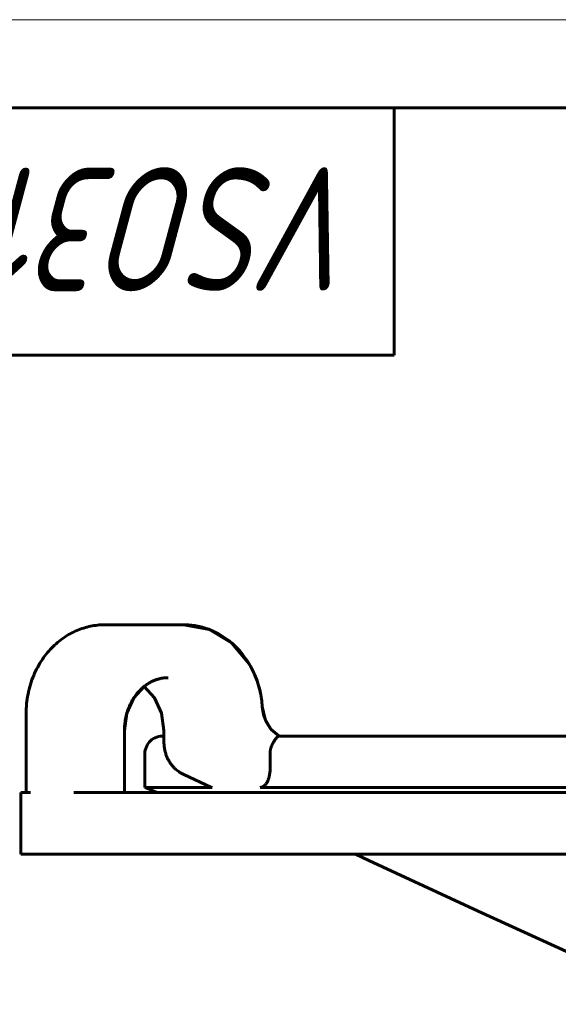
# Model space of a CAD drawing. Header units: millimetres. Extents: x 0 to 420, y 0 to 297.
# Tile 4 of 7: x 69 to 99, y 241 to 297. Entities that reach past the tile are written whole.
import ezdxf

# ---------------------------------------------------------------- set-up
doc = ezdxf.new("R2010")
doc.units = ezdxf.units.MM
doc.linetypes.add('K5LT_BASIC', pattern=[0])
doc.linetypes.add('K5LT_THIN', pattern=[0])
doc.layers.add('Системный слой (1)', color=251, linetype='Continuous', true_color=0x6c6c6c)
doc.styles.add('KTEXTSTYLE', font='GOST_AU.SHX', dxfattribs={"width": 0.96, "height": 5})

# ---------------------------------------------------------------- blocks, each defined once
blk = doc.blocks.new('U6')
at = {"layer": 'Системный слой (1)', "color": 150, "linetype": 'K5LT_BASIC', "lineweight": 60, "true_color": 0x0080ff}
for p, q in [((75.237, 258.583), (75.827, 259.241)), ((74.845, 257.715), (75.237, 258.583)), ((74.708, 256.733), (74.845, 257.715))]:
    blk.add_line(p, q, dxfattribs=at)
blk = doc.blocks.new('U7')
at = {"layer": 'Системный слой (1)', "color": 150, "linetype": 'K5LT_BASIC', "lineweight": 60, "true_color": 0x0080ff}
for p, q in [((88.571, 249.378), (87.806, 249.733)), ((94.759, 246.518), (88.571, 249.378)), ((99.968, 244.125), (94.759, 246.518)), ((102.576, 242.94), (99.968, 244.125)), ((103.892, 242.348), (102.576, 242.94)), ((104.524, 242.066), (103.892, 242.348)), ((104.853, 241.92), (104.524, 242.066)), ((105.019, 241.846), (104.853, 241.92)), ((105.102, 241.81), (105.019, 241.846)), ((105.143, 241.791), (105.102, 241.81)), ((105.164, 241.782), (105.143, 241.791)), ((105.174, 241.778), (105.164, 241.782)), ((105.179, 241.775), (105.174, 241.778)), ((105.189, 241.771), (105.179, 241.775)), ((105.195, 241.768), (105.189, 241.771)), ((105.199, 241.767), (105.195, 241.768)), ((105.215, 241.76), (105.199, 241.767)), ((105.72, 241.538), (105.215, 241.76)), ((106.042, 241.398), (105.72, 241.538)), ((106.201, 241.329), (106.042, 241.398)), ((106.281, 241.294), (106.201, 241.329)), ((106.32, 241.277), (106.281, 241.294)), ((106.34, 241.269), (106.32, 241.277)), ((106.35, 241.264), (106.34, 241.269)), ((106.355, 241.262), (106.35, 241.264)), ((106.358, 241.261), (106.355, 241.262)), ((106.36, 241.26), (106.358, 241.261)), ((106.361, 241.26), (106.36, 241.26)), ((106.363, 241.259), (106.361, 241.26)), ((106.366, 241.258), (106.363, 241.259)), ((106.37, 241.256), (106.366, 241.258)), ((106.383, 241.251), (106.37, 241.256)), ((106.42, 241.234), (106.383, 241.251))]:
    blk.add_line(p, q, dxfattribs=at)
blk = doc.blocks.new('U10')
at = {"layer": 'Системный слой (1)', "color": 150, "linetype": 'K5LT_BASIC', "lineweight": 60, "true_color": 0x0080ff}
for p, q in [((76.417, 258.584), (75.827, 259.241)), ((76.81, 257.715), (76.417, 258.584)), ((76.947, 256.733), (76.81, 257.715))]:
    blk.add_line(p, q, dxfattribs=at)
blk = doc.blocks.new('U20')
at = {"layer": 'Системный слой (1)', "color": 150, "linetype": 'K5LT_BASIC', "lineweight": 60, "true_color": 0x0080ff}
for p, q in [((79.508, 262.465), (78.063, 262.733)), ((80.79, 261.697), (79.508, 262.465)), ((81.776, 260.521), (80.79, 261.697)), ((82.229, 259.55), (82.105, 259.873)), ((82.333, 259.218), (82.229, 259.55)), ((82.415, 258.879), (82.333, 259.218))]:
    blk.add_line(p, q, dxfattribs=at)
blk = doc.blocks.new('U29')
at = {"layer": 'Системный слой (1)', "color": 150, "linetype": 'K5LT_BASIC', "lineweight": 60, "true_color": 0x0080ff}
for p, q in [((82.677, 257.386), (82.522, 258.094)), ((83.019, 256.804), (82.677, 257.386)), ((83.48, 256.421), (83.019, 256.804))]:
    blk.add_line(p, q, dxfattribs=at)
blk = doc.blocks.new('U36')
at = {"layer": 'Системный слой (1)', "color": 150, "linetype": 'K5LT_BASIC', "lineweight": 60, "true_color": 0x0080ff}
for p, q in [((82.599, 257.626), (82.522, 258.094)), ((82.761, 257.197), (82.599, 257.626)), ((82.996, 256.833), (82.761, 257.197)), ((83.48, 256.421), (83.473, 256.425))]:
    blk.add_line(p, q, dxfattribs=at)
blk = doc.blocks.new('U63')
at = {"color": 7, "linetype": 'K5LT_THIN', "lineweight": 18}
blk.add_line((0, 297), (420, 297), dxfattribs=at)
at = {"color": 150, "linetype": 'K5LT_BASIC', "lineweight": 60, "true_color": 0x0080ff}
for p, q in [((20, 292), (415, 292)), ((90, 292), (90, 278)), ((90, 278), (20, 278))]:
    blk.add_line(p, q, dxfattribs=at)
at = {"color": 7, "insert": (88.5, 281.645), "char_height": 7, "attachment_point": 1, "rotation": 180, "style": 'KTEXTSTYLE'}
blk.add_mtext('\\H5.0;\\W1.000;\\Q15;\\Q15;\\W0.965;\\H7.00;VSO3131M-1W-T-S', dxfattribs=at)

msp = doc.modelspace()

# ---------------------------------------------------------------- linework, layer by layer
at = {"layer": 'Системный слой (1)', "color": 150, "linetype": 'K5LT_BASIC', "lineweight": 60, "true_color": 0x0080ff}
for p, q in [((73.608, 262.733), (73.608, 262.733)), ((76.31, 262.733), (73.608, 262.733)), ((78.062, 262.733), (76.31, 262.733)), ((78.062, 262.733), (78.063, 262.733)), ((78.062, 262.733), (78.063, 262.733)), ((77.178, 259.733), (77.163, 259.733)), ((77.178, 259.733), (77.177, 259.733)), ((69.139, 253.233), (69.139, 257.733)), ((74.708, 256.733), (74.708, 253.233)), ((74.708, 253.233), (74.708, 256.733)), ((76.947, 256.083), (76.947, 256.733)), ((76.947, 256.421), (76.866, 256.421)), ((76.866, 256.421), (76.947, 256.421)), ((110.158, 256.421), (83.466, 256.421)), ((75.866, 255.421), (75.866, 253.521)), ((82.963, 254.566), (82.963, 255.421)), ((79.597, 253.54), (78.07, 254.248)), ((68.827, 253.233), (68.827, 249.733)), ((68.827, 253.233), (69.17, 253.233)), ((69.246, 253.233), (69.17, 253.233)), ((69.379, 253.233), (69.246, 253.233)), ((71.844, 253.233), (72.003, 253.233)), ((72.142, 253.233), (72.003, 253.233)), ((72.142, 253.233), (73.546, 253.233)), ((73.546, 253.233), (109.141, 253.233)), ((76.582, 253.233), (75.866, 253.521)), ((79.677, 253.521), (75.866, 253.521)), ((110.158, 253.521), (82.405, 253.521)), ((69.379, 249.733), (68.827, 249.733)), ((71.844, 249.733), (69.379, 249.733)), ((73.546, 249.733), (71.844, 249.733)), ((109.141, 249.733), (73.546, 249.733))]:
    msp.add_line(p, q, dxfattribs=at)
msp.add_arc((76.866, 255.421), 1, 85.3133, 180, dxfattribs=at)
msp.add_ellipse((78.491, 255.155), major_axis=(-0.421, -0.907), ratio=0.463912, start_param=0.000006, end_param=0.0004, dxfattribs=at)
for points, knots in [([(69.139, 257.733), (69.139, 257.782), (69.139, 257.832), (69.143, 257.969), (69.147, 258.056), (69.166, 258.316), (69.187, 258.489), (69.248, 258.849), (69.289, 259.035), (69.389, 259.395), (69.447, 259.569), (69.578, 259.904), (69.65, 260.065), (69.808, 260.374), (69.893, 260.521), (70.074, 260.802), (70.17, 260.935), (70.37, 261.186), (70.474, 261.304), (70.69, 261.526), (70.802, 261.63), (71.032, 261.824), (71.15, 261.914), (71.391, 262.079), (71.513, 262.154), (71.763, 262.291), (71.889, 262.352), (72.142, 262.459), (72.268, 262.506), (72.522, 262.585), (72.651, 262.619), (72.912, 262.674), (73.045, 262.695), (73.309, 262.724), (73.44, 262.731), (73.583, 262.733), (73.595, 262.733), (73.608, 262.733)], [0, 0, 0, 0, 0.365027, 0.365027, 1.003825, 1.003825, 2.281421, 2.281421, 3.687253, 3.687253, 5.04299, 5.04299, 6.361329, 6.361329, 7.642829, 7.642829, 8.886456, 8.886456, 10.089827, 10.089827, 11.268665, 11.268665, 12.425383, 12.425383, 13.551516, 13.551516, 14.655788, 14.655788, 15.7265, 15.7265, 16.778342, 16.778342, 17.852769, 17.852769, 18.899724, 18.899724, 18.999074, 18.999074, 18.999074, 18.999074]), ([(82.522, 258.094), (82.513, 258.243), (82.498, 258.387), (82.473, 258.559), (82.469, 258.584), (82.461, 258.632), (82.457, 258.657), (82.442, 258.748), (82.428, 258.813), (82.413, 258.89), (82.411, 258.9), (82.388, 259.004), (82.366, 259.096), (82.302, 259.331), (82.258, 259.472), (82.175, 259.699), (82.14, 259.787), (82.081, 259.931), (82.054, 259.989), (81.957, 260.198), (81.88, 260.344), (81.79, 260.497), (81.783, 260.509), (81.696, 260.643), (81.62, 260.768), (81.444, 261.011), (81.348, 261.131), (81.151, 261.354), (81.052, 261.457), (80.844, 261.653), (80.735, 261.746), (80.512, 261.92), (80.398, 262.001), (80.167, 262.148), (80.051, 262.215), (79.814, 262.336), (79.695, 262.39), (79.458, 262.485), (79.341, 262.526), (79.107, 262.597), (78.989, 262.626), (78.751, 262.675), (78.635, 262.693), (78.405, 262.72), (78.292, 262.728), (78.14, 262.732), (78.102, 262.733), (78.063, 262.733)], [0, 0, 0, 0, 1.159934, 1.159934, 1.34658, 1.34658, 1.526507, 1.526507, 2.034838, 2.034838, 2.11668, 2.11668, 2.844939, 2.844939, 4.013285, 4.013285, 4.740929, 4.740929, 5.235334, 5.235334, 6.53824, 6.53824, 6.645288, 6.645288, 7.803063, 7.803063, 9.033752, 9.033752, 10.184918, 10.184918, 11.350983, 11.350983, 12.488025, 12.488025, 13.602559, 13.602559, 14.681728, 14.681728, 15.722437, 15.722437, 16.734756, 16.734756, 17.724756, 17.724756, 18.674793, 18.674793, 18.999012, 18.999012, 18.999012, 18.999012]), ([(74.708, 256.733), (74.708, 256.76), (74.708, 256.786), (74.71, 256.858), (74.711, 256.903), (74.719, 257.036), (74.728, 257.126), (74.757, 257.337), (74.78, 257.459), (74.837, 257.692), (74.87, 257.805), (74.945, 258.015), (74.985, 258.114), (75.074, 258.303), (75.122, 258.394), (75.224, 258.566), (75.278, 258.647), (75.389, 258.799), (75.446, 258.87), (75.564, 259.001), (75.624, 259.062), (75.732, 259.162), (75.78, 259.201), (75.841, 259.252), (75.855, 259.263), (75.931, 259.32), (75.994, 259.364), (76.12, 259.442), (76.183, 259.477), (76.309, 259.54), (76.373, 259.568), (76.495, 259.616), (76.554, 259.635), (76.675, 259.67), (76.738, 259.685), (76.863, 259.709), (76.925, 259.718), (77.043, 259.729), (77.099, 259.732), (77.158, 259.733), (77.161, 259.733), (77.168, 259.733), (77.173, 259.733), (77.177, 259.733)], [0, 0, 0, 0, 0.265329, 0.265329, 0.707543, 0.707543, 1.591972, 1.591972, 2.82008, 2.82008, 4.001732, 4.001732, 5.088724, 5.088724, 6.165758, 6.165758, 7.205371, 7.205371, 8.204533, 8.204533, 9.167709, 9.167709, 9.884785, 9.884785, 10.09425, 10.09425, 11.00217, 11.00217, 11.881133, 11.881133, 12.737723, 12.737723, 13.531457, 13.531457, 14.353709, 14.353709, 15.170142, 15.170142, 15.903223, 15.903223, 15.937135, 15.937135, 15.998979, 15.998979, 15.998979, 15.998979]), ([(78.07, 254.248), (78.017, 254.273), (77.965, 254.3), (77.869, 254.357), (77.825, 254.385), (77.746, 254.441), (77.71, 254.469), (77.64, 254.527), (77.605, 254.557), (77.526, 254.632), (77.483, 254.678), (77.401, 254.773), (77.362, 254.823), (77.287, 254.929), (77.252, 254.984), (77.189, 255.095), (77.161, 255.149), (77.108, 255.266), (77.084, 255.327), (77.039, 255.457), (77.02, 255.526), (76.987, 255.667), (76.974, 255.74), (76.953, 255.903), (76.947, 255.993), (76.947, 256.083)], [0, 0, 0, 0, 1.573508, 1.573508, 2.974477, 2.974477, 4.171901, 4.171901, 5.407939, 5.407939, 7.067802, 7.067802, 8.754717, 8.754717, 10.484447, 10.484447, 12.105572, 12.105572, 13.848681, 13.848681, 15.708462, 15.708462, 17.645385, 17.645385, 20, 20, 20, 20]), ([(83.051, 255.858), (83.053, 255.863), (83.057, 255.874), (83.065, 255.89), (83.074, 255.911), (83.084, 255.934), (83.097, 255.96), (83.108, 255.983), (83.118, 256.005), (83.131, 256.029), (83.15, 256.065), (83.179, 256.117), (83.219, 256.183), (83.265, 256.251), (83.311, 256.311), (83.353, 256.357), (83.387, 256.386), (83.412, 256.403), (83.428, 256.412), (83.439, 256.416), (83.447, 256.419), (83.455, 256.42), (83.461, 256.421), (83.465, 256.421), (83.466, 256.421)], [0, 0, 0, 0, 0.0091527, 0.019563, 0.0312189, 0.0482953, 0.0652059, 0.0819851, 0.0952356, 0.1091796, 0.1331924, 0.1724912, 0.2302696, 0.2992756, 0.374019, 0.4508178, 0.5234222, 0.5788731, 0.6177051, 0.642619, 0.6661438, 0.6886884, 0.7116374, 0.7213029, 0.7213029, 0.7213029, 0.7213029]), ([(82.963, 255.421), (82.963, 255.449), (82.965, 255.504), (82.974, 255.584), (82.988, 255.66), (83.005, 255.731), (83.026, 255.796), (83.042, 255.838), (83.051, 255.858)], [0, 0, 0, 0, 0.184681, 0.363229, 0.535945, 0.696617, 0.851284, 1, 1, 1, 1]), ([(82.963, 254.566), (82.963, 254.526), (82.961, 254.446), (82.95, 254.328), (82.932, 254.214), (82.908, 254.106), (82.879, 254.011), (82.848, 253.928), (82.814, 253.853), (82.775, 253.781), (82.727, 253.71), (82.671, 253.645), (82.609, 253.591), (82.549, 253.554), (82.492, 253.533), (82.445, 253.523), (82.417, 253.521), (82.405, 253.521)], [0, 0, 0, 0, 0.07487, 0.150112, 0.225786, 0.298291, 0.367168, 0.428152, 0.484861, 0.546127, 0.615426, 0.692196, 0.766972, 0.84198, 0.905733, 0.95888, 1, 1, 1, 1]), ([(79.597, 253.54), (79.602, 253.537), (79.619, 253.53), (79.645, 253.523), (79.667, 253.521), (79.677, 253.521)], [0.8833935, 0.8833935, 0.8833935, 0.8833935, 0.9057328, 0.95888, 1, 1, 1, 1])]:
    msp.add_open_spline(points, degree=3, knots=knots, dxfattribs=at)

# ---------------------------------------------------------------- block references
msp.add_blockref('U63', (0, 0))
at = {"layer": 'Системный слой (1)'}
for name in ['U20', 'U6', 'U10', 'U29', 'U36', 'U7']:
    msp.add_blockref(name, (0, 0), dxfattribs=at)

doc.saveas('drawing.dxf')
